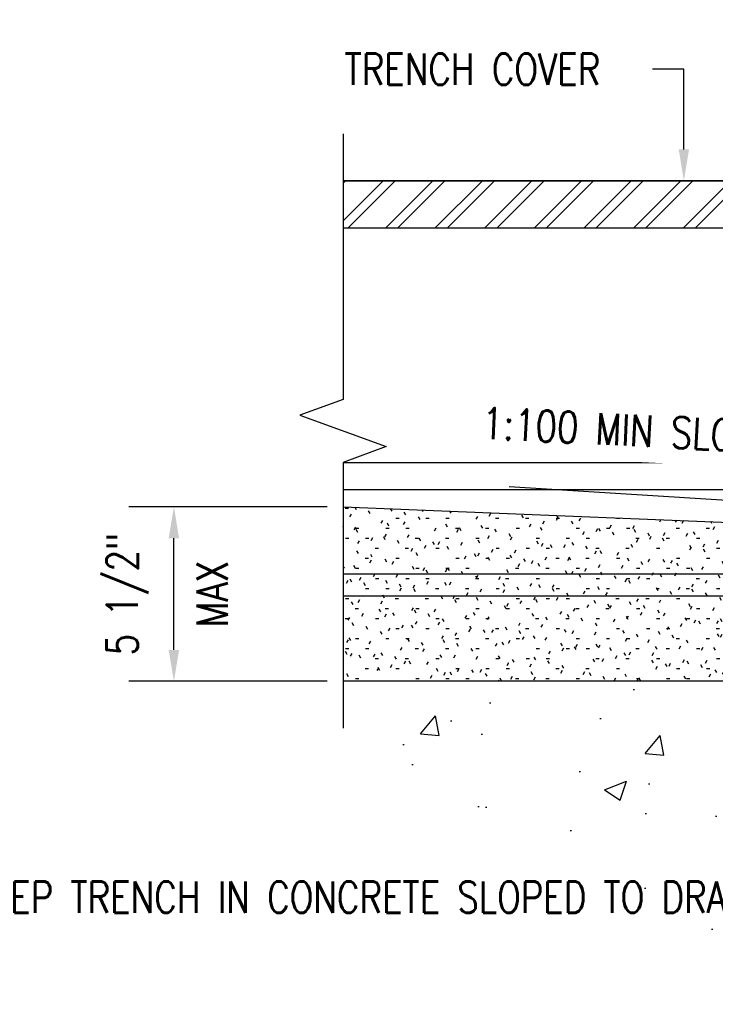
# Model space of a CAD drawing. Header units: inches. Extents: x -100 to 511, y 73 to 121.
# Tile 11 of 15: x 274 to 296, y 80 to 111. Entities that reach past the tile are written whole.
import ezdxf
from ezdxf import colors
from ezdxf.entities.mleader import LeaderData, LeaderLine
from ezdxf.math import Vec2, Vec3

# ---------------------------------------------------------------- set-up
doc = ezdxf.new("R2010")
doc.units = ezdxf.units.IN
doc.header["$MEASUREMENT"] = 0
for name, color, linetype in [('A-DETL', 90, 'Continuous'), ('A-DETL-MEDM', 33, 'Continuous'), ('A-DETL-THIN', 151, 'Continuous'), ('G-ANNO-TEXT', 2, 'Continuous'), ('S-ANNO-DIMS', 1, 'Continuous'), ('S-ANNO-NOTE', 2, 'Continuous')]:
    doc.layers.add(name, color=color, linetype=linetype)
doc.layers.add('A-WALL-PATT', color=9, linetype='Continuous', lineweight=18, true_color=0x808080)
doc.styles.add('Annotative', font='romans.shx', dxfattribs={"width": 0.8, "height": 0.125})
doc.dimstyles.new('Annotative', dxfattribs={"dimscale": 0, "dimtxt": 0.125, "dimasz": 0.125, "dimexe": 0.18, "dimexo": 0.0625, "dimgap": 0.09, "dimtad": 1, "dimdec": 3, "dimzin": 3, "dimdsep": 46, "dimlunit": 4, "dimtxsty": 'Annotative', "dimcen": 0.09, "dimclrt": 2, "dimazin": 2, "dimtfac": 1, "dimtdec": 3, "dimtmove": 0, "dimatfit": 0, "dimfxl": 1, "dimtfill": 1, "dimfrac": 2, "dimtolj": 1, "dimtzin": 0, "dimarcsym": 0})

# ---------------------------------------------------------------- blocks, each defined once
blk = doc.blocks.new('*D43')
at = {"layer": 'Defpoints', "color": 0, "transparency": 16777216}
for p in [(278.579, 95.921), (283.974, 95.921), (283.974, 90.358)]:
    blk.add_point(p, dxfattribs=at)
at = {"layer": 'S-ANNO-DIMS', "color": 0, "lineweight": -2, "transparency": 16777216}
for p, q in [((283.474, 95.921), (277.139, 95.921)), ((278.579, 91.358), (278.579, 94.921)), ((283.474, 90.358), (277.139, 90.358))]:
    blk.add_line(p, q, dxfattribs=at)
at = {"layer": 'S-ANNO-DIMS', "color": 0, "transparency": 16777216}
for points in [[(278.412, 94.921), (278.745, 94.921), (278.579, 95.921)], [(278.412, 91.358), (278.745, 91.358), (278.579, 90.358)]]:
    blk.add_solid(points, dxfattribs=at)
at = {"layer": 'S-ANNO-DIMS', "color": 2, "transparency": 16777216, "insert": (279.799, 93.139), "char_height": 1, "attachment_point": 5, "rotation": 90, "style": 'Annotative', "bg_fill": 3, "box_fill_scale": 1.25, "bg_fill_color": 256, "bg_fill_true_color": 13158600, "bg_fill_transparency": 0}
blk.add_mtext('\\A1;MAX', dxfattribs=at)
at = {"layer": 'S-ANNO-DIMS', "color": 2, "transparency": 16777216, "insert": (277.097, 93.139), "char_height": 1, "attachment_point": 5, "rotation": 90, "style": 'Annotative', "bg_fill": 3, "box_fill_scale": 1.25, "bg_fill_color": 256, "bg_fill_true_color": 13158600, "bg_fill_transparency": 0}
blk.add_mtext('\\A1;5 1/2"', dxfattribs=at)

msp = doc.modelspace()

# ---------------------------------------------------------------- hatches: boundary and pattern name
at = {"layer": 'A-WALL-PATT', "lineweight": -3}
h = msp.add_hatch(dxfattribs=at)
h.set_pattern_fill('FP_2', color=8, style=0, pattern_type=2)
h.set_pattern_definition([(0, (142.27968, -9.7202), (1.28, 0.32), [0.1056, -0.8544, 0.1056, -0.8544, -5.12]), (0, (142.27968, -9.7202), (1.28, 0.32), [-1.92, 0.1056, -1.814, 0.1056, -0.8544, -2.24]), (0, (142.27968, -9.7202), (1.28, 0.32), [-4.8, 0.1056, -0.5344, 0.1056, -1.494]), (120, (142.75968, -9.5602), (-0.91712813, 0.9485125), [0.1056, -0.8544, 0.1056, -0.8544, -5.12]), (120, (142.75968, -9.5602), (-0.91712813, 0.9485125), [-1.92, 0.1056, -1.814, 0.1056, -0.8544, -2.24]), (120, (142.75968, -9.5602), (-0.91712813, 0.9485125), [-4.8, 0.1056, -0.5344, 0.1056, -1.494]), (240, (142.91968, -8.9202), (-0.36287187, -1.2685125), [0.1056, -0.8544, 0.1056, -0.8544, -5.12]), (240, (142.91968, -8.9202), (-0.36287187, -1.2685125), [-1.92, 0.1056, -1.814, 0.1056, -0.8544, -2.24]), (240, (142.91968, -8.9202), (-0.36287187, -1.2685125), [-4.8, 0.1056, -0.5344, 0.1056, -1.494])])
h.paths.add_polyline_path([(300.9308, 90.3578), (309.6672, 90.3578), (309.6672, 94.1711), (308.9172, 94.9211), (283.9743, 95.9211), (283.9743, 90.3578), (300.6607, 90.3578)])
h.paths.add_polyline_path([(296.4172, 92.575), (296.4172, 93.075), (307.4172, 93.075), (307.4172, 92.575), (300.6607, 92.575)])
h = msp.add_hatch(dxfattribs=at)
h.set_pattern_fill('AR-CONC', color=8, style=0)
h.set_pattern_definition([(50, (142.2797, -9.72), (7.1726, -0.62752), [0.75, -8.25]), (355, (142.28, -9.72), (-1.3875, 7.52192), [0.6, -6.6]), (100.4514, (142.8774, -9.7725), (5.7851, 6.8944), [0.6374, -7.01142]), (46.184, (142.28, -7.72), (10.6724, -1.6552), [1.125, -12.375]), (96.6356, (143.169, -7.858), (9.3466, 9.7412), [0.9561, -10.51714]), (351.184, (142.28, -7.72), (9.3466, 9.7412), [0.9, -9.9]), (21, (143.2797, -8.22), (5.96907, -4.02619), [0.75, -8.25]), (326, (143.28, -8.22), (2.43315, 7.2515), [0.6, -6.6]), (71.4514, (143.777, -8.556), (8.40222, 3.2253), [0.6374, -7.01142]), (37.5, (142.2797, -9.7202), (0.1216, 3.32894), [0, -6.52, 0, -6.7, 0, -6.625]), (7.5, (142.2797, -9.7202), (2.630695, 3.94412), [0, -3.82, 0, -6.37, 0, -2.525]), (327.5, (140.0497, -9.7202), (5.338224, -0.22555), [0, -2.5, 0, -7.8, 0, -10.35]), (317.5, (139.0497, -9.72), (5.83186, 1.00105), [0, -3.25, 0, -5.18, 0, -7.35])])
h.paths.add_polyline_path([(313.878, 80.0525), (314.7887, 80.5529), (316.0649, 80.9189), (317.2331, 82.1944), (317.2331, 83.7971), (316.9025, 83.7971), (316.9025, 84.4694), (317.9172, 84.4694), (317.9172, 85.1137), (317.4614, 85.1137), (317.4614, 85.3549), (314.8334, 85.4405), (309.6672, 85.7894), (309.6672, 90.3578), (284.4369, 90.3578), (285.4186, 87.5743), (287.2814, 85.4997), (290.9894, 85.5706), (294.0941, 83.1236), (296.7908, 81.5278), (299.6213, 82.904), (300.9308, 83.9244), (303.6941, 83.5251), (307.4071, 83.6453), (309.3158, 82.7025), (311.4255, 82.8586), (312.3968, 81.7473)])
at = {"layer": 'S-ANNO-DIMS', "lineweight": -3}
h = msp.add_hatch(dxfattribs=at)
h.set_pattern_fill('FP_3', color=8, style=0, pattern_type=2)
h.set_pattern_definition([(45, (142.2797, -9.7202), (-0.7919596, 0.7919596), []), (45, (142.2797, -8.5202), (-0.7919596, 0.7919596), [])])
h.paths.add_polyline_path([(283.9743, 104.825), (355.8602, 104.825), (355.8602, 106.325), (283.9743, 106.325)])

# ---------------------------------------------------------------- linework, layer by layer
at = {"layer": 'A-DETL', "lineweight": -3}
for p, q in [((283.9743, 95.9211), (308.9172, 94.9211)), ((309.6672, 90.3578), (283.9743, 90.3578))]:
    msp.add_line(p, q, dxfattribs=at)
at = {"layer": 'A-DETL-MEDM', "lineweight": -3}
for p, q in [((283.9743, 106.325), (355.8602, 106.325)), ((283.9743, 104.825), (355.8602, 104.825)), ((309.6672, 93.075), (283.9743, 93.075))]:
    msp.add_line(p, q, dxfattribs=at)
at = {"layer": 'A-DETL-THIN', "lineweight": -3}
for p, q in [((283.9743, 107.825), (283.9743, 99.3414)), ((355.8602, 106.325), (283.9743, 106.325)), ((283.9743, 104.825), (355.8602, 104.825)), ((283.9743, 99.3414), (282.6005, 98.8414)), ((282.6005, 98.8414), (285.348, 97.8414)), ((285.348, 97.8414), (283.9743, 97.3414)), ((283.9743, 97.3414), (283.9743, 88.8578)), ((355.8602, 97.325), (283.9743, 97.325)), ((355.8602, 96.4613), (283.9743, 96.4613)), ((355.8602, 93.7709), (283.9743, 93.7709))]:
    msp.add_line(p, q, dxfattribs=at)

# ---------------------------------------------------------------- leaders
at = {"layer": 'S-ANNO-NOTE', "lineweight": -3}
ml = msp.add_multileader_mtext('Standard', dxfattribs=at)
ml.set_content('\\A1;1/8"x2" ROLLER GUIDE PLATE TACK WELDED TO DOOR PLATE. PROVIDE PLATE GAP AT REMOVABLE DOOR PLATES', color=256, style='Annotative')
ml.set_leader_properties(color=1, linetype='ByLayer', lineweight=-1)
ml.build(insert=Vec2(0, 0))
ml.multileader.update_dxf_attribs({"text_right_attachment_type": 3, "dogleg_length": 0.125, "arrow_head_size": 1, "scale": 8})
ctx = ml.context
ctx.base_point, ctx.scale, ctx.char_height, ctx.arrow_head_size, ctx.landing_gap_size, ctx.plane_origin = Vec3(137.0003, 110.8785), 8, 1, 1, 0.72, Vec3(126.2579, 106.5022)
ctx.right_attachment = 3
notes = []
notes.append((ctx, [(0, (1, 1, 0), (136.0003, 110.8785), (1, 0), 1, [(0, [(126.2579, 106.5022)], 0, [])])]))
ctx.mtext.insert, ctx.mtext.width, ctx.mtext.flow_direction = Vec3(137.7203, 111.3785), 21.314526, 5
ml = msp.add_multileader_mtext('Standard', dxfattribs=at)
ml.set_content('\\A1;DOOR PERIMETER FRAMING', color=256, style='Annotative')
ml.set_leader_properties(color=1, linetype='ByLayer', lineweight=-1)
ml.build(insert=Vec2(0, 0))
ml.multileader.update_dxf_attribs({"text_right_attachment_type": 3, "dogleg_length": 0.125, "arrow_head_size": 1, "scale": 8})
ctx = ml.context
ctx.base_point, ctx.scale, ctx.char_height, ctx.arrow_head_size, ctx.landing_gap_size, ctx.plane_origin = Vec3(167.5677, 109.9853), 8, 1, 1, 0.72, Vec3(180.9733, 94.2765)
ctx.right_attachment = 3
notes.append((ctx, [(1, (1, 1, 0), (186.0458, 109.9853), (-1, 0), 1, [(0, [(189.4733, 106.1216)], 0, [])])]))
ctx.mtext.insert, ctx.mtext.width, ctx.mtext.flow_direction = Vec3(168.2877, 110.4853), 17.131345, 5
ml = msp.add_multileader_mtext('Standard', dxfattribs=at)
ml.set_content('TRENCH COVER', color=256, style='Annotative')
ml.set_leader_properties(color=1, linetype='ByLayer', lineweight=-1)
ml.build(insert=Vec2(0, 0))
ml.multileader.update_dxf_attribs({"text_right_attachment_type": 3, "dogleg_length": 0.125, "arrow_head_size": 1, "scale": 8})
ctx = ml.context
ctx.base_point, ctx.scale, ctx.char_height, ctx.arrow_head_size, ctx.landing_gap_size, ctx.plane_origin = Vec3(283.3045, 109.8805), 8, 1, 1, 0.72, Vec3(294.5249, 106.325)
ctx.right_attachment = 3
notes.append((ctx, [(1, (1, 1, 0), (294.8493, 109.8805), (-1, 0), 1, [(0, [(294.8493, 106.325)], 0, [])])]))
ctx.mtext.insert, ctx.mtext.flow_direction = Vec3(284.0245, 110.3805), 5
ml = msp.add_multileader_mtext('Standard', dxfattribs=at)
ml.set_content('5" DEEP TRENCH IN CONCRETE SLOPED TO DRAIN INLET 1:25 MIN.', color=256, style='Annotative')
ml.set_leader_properties(color=1, linetype='ByLayer', lineweight=-1)
ml.build(insert=Vec2(0, 0))
ml.multileader.update_dxf_attribs({"text_right_attachment_type": 3, "dogleg_length": 0.125, "arrow_head_size": 1, "scale": 8})
ctx = ml.context
ctx.base_point, ctx.scale, ctx.char_height, ctx.arrow_head_size, ctx.landing_gap_size, ctx.plane_origin = Vec3(280.9821, 83.4709), 8, 1, 1, 0.72, Vec3(314.2108, 85.5999)
ctx.right_attachment, ctx.text_align_type = 3, 2
notes.append((ctx, [(0, (1, 1, 0), (307.9935, 81.6138), (-1, 0), 1, [(0, [(314.2108, 85.5999)], 0, [])])]))
ctx.mtext.insert, ctx.mtext.width, ctx.mtext.alignment, ctx.mtext.flow_direction = Vec3(306.2735, 83.9709), 25.203591, 3, 5
for ctx, leaders in notes:
    for number, flags, end, landing, length, lines in leaders:
        leader = LeaderData()
        leader.index, (leader.has_last_leader_line, leader.has_dogleg_vector, leader.attachment_direction) = number, flags
        leader.last_leader_point, leader.dogleg_vector, leader.dogleg_length = Vec3(end), Vec3(landing), length
        for number, points, colour, breaks in lines:
            line = LeaderLine()
            line.index, line.vertices, line.color, line.breaks = number, Vec3.list(points), colors.encode_raw_color(colour), breaks
            leader.lines.append(line)
        ctx.leaders.append(leader)

# ---------------------------------------------------------------- next in the draw order: texts
at = {"layer": 'G-ANNO-TEXT', "lineweight": -3, "insert": (288.4323, 99.0981), "char_height": 1, "width": 11.749291, "attachment_point": 1, "rotation": 357.18671, "line_spacing_factor": 0.981704, "style": 'Annotative', "bg_fill": 2}
msp.add_mtext('\\pxt3.2,6.4,9.6,12.8,16,19.2,22.4,25.6,28.8,32,35.2,38.4,41.6,44.8,48,51.2,54.4,57.6,60.8,64,67.2,70.4,73.6,76.8,80,83.2,86.4,89.6,92.8,96,99.2,102.4;{1:100 MIN SLOPE}', dxfattribs=at)

# ---------------------------------------------------------------- next in the draw order: dimensions: what is measured, and where the dimension line sits
at = {"layer": 'S-ANNO-DIMS'}
dim = msp.add_linear_dim(base=(278.5788, 95.9211), p1=(283.9743, 90.3578), p2=(283.9743, 95.9211), angle=90, text='<>\\XMAX', dimstyle='Annotative', override={"dimdec": 1, "dimpost": '\\X'}, dxfattribs=at)
dim.commit()
dim.dimension.update_dxf_attribs({"geometry": '*D43', "text_midpoint": (278.5788, 93.1394), "dimtype": 160})

# ---------------------------------------------------------------- next in the draw order: leaders
at = {"layer": 'S-ANNO-NOTE', "lineweight": -3}
ml = msp.add_multileader_mtext('Standard', dxfattribs=at)
ml.set_content('\\A1;SEE PLATE PLOW\\PISOMETRIC DETAIL\\PON B4/S-506', color=256, style='Annotative')
ml.set_leader_properties(color=1, linetype='ByLayer', lineweight=-1)
ml.build(insert=Vec2(0, 0))
ml.multileader.update_dxf_attribs({"text_right_attachment_type": 3, "dogleg_length": 0.125, "arrow_head_size": 1, "scale": 8})
ctx = ml.context
ctx.base_point, ctx.scale, ctx.char_height, ctx.arrow_head_size, ctx.landing_gap_size, ctx.plane_origin = Vec3(201.2324, 99.3231), 8, 1, 1, 0.72, Vec3(190.49, 90.8168)
ctx.right_attachment = 3
notes = []
notes.append((ctx, [(0, (1, 1, 0), (200.2324, 99.3231), (1, 0), 1, [(0, [(197.7284, 96.0497)], 0, [])])]))
ctx.mtext.insert, ctx.mtext.width, ctx.mtext.flow_direction = Vec3(201.9524, 99.9898), 10.67005, 5
ml = msp.add_multileader_mtext('Standard', dxfattribs=at)
ml.set_content(' ', color=256, style='Annotative')
ml.set_leader_properties(color=256, linetype='ByLayer', lineweight=-1)
ml.build(insert=Vec2(0, 0))
ml.multileader.update_dxf_attribs({"has_dogleg": 0, "text_right_attachment_type": 3, "dogleg_length": 0.125, "arrow_head_size": 1, "scale": 8})
ctx = ml.context
ctx.base_point, ctx.scale, ctx.char_height, ctx.arrow_head_size, ctx.landing_gap_size, ctx.plane_origin = Vec3(287.0301, 96.5618), 8, 1, 1, 0.72, Vec3(276.182, 105.5995)
ctx.right_attachment, ctx.text_align_type = 3, 2
notes.append((ctx, [(0, (1, 1, 0), (290.2701, 96.5618), (-1, 0), 1, [(0, [(301.0524, 95.814)], 0, [])])]))
ctx.mtext.insert, ctx.mtext.width, ctx.mtext.alignment, ctx.mtext.flow_direction = Vec3(288.5501, 97.0618), 22.462913, 3, 5
for ctx, leaders in notes:
    for number, flags, end, landing, length, lines in leaders:
        leader = LeaderData()
        leader.index, (leader.has_last_leader_line, leader.has_dogleg_vector, leader.attachment_direction) = number, flags
        leader.last_leader_point, leader.dogleg_vector, leader.dogleg_length = Vec3(end), Vec3(landing), length
        for number, points, colour, breaks in lines:
            line = LeaderLine()
            line.index, line.vertices, line.color, line.breaks = number, Vec3.list(points), colors.encode_raw_color(colour), breaks
            leader.lines.append(line)
        ctx.leaders.append(leader)

doc.saveas('drawing.dxf')
